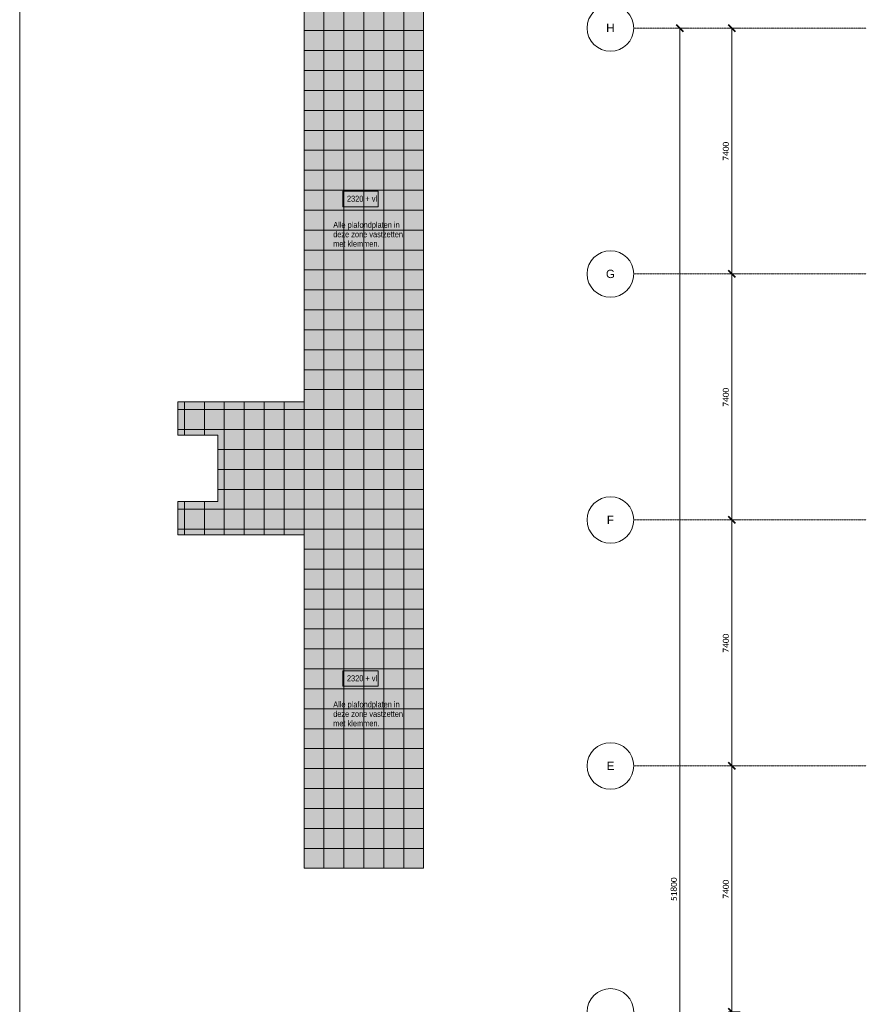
# Model space of a CAD drawing. Header units: millimetres. Extents: x 73705 to 433105, y 109410 to 279410.
# Tile 4 of 90: x 73705 to 99181, y 149794 to 179415. Entities that reach past the tile are written whole.
import ezdxf

# ---------------------------------------------------------------- set-up
doc = ezdxf.new("R2010")
doc.units = ezdxf.units.MM
doc.linetypes.add('Stramienlijn', pattern=[14, 8, -2, 2, -2])
for name, color, linetype, lineweight in [('A-ANNO-DIMS', 211, 'Continuous', 9), ('A-ANNO-DIMS-100', 211, 'Continuous', 9), ('A-DETL', 90, 'Continuous', 9), ('A-DETL-GENF', 92, 'Continuous', 9), ('G-ANNO-TEXT', 231, 'Continuous', 9)]:
    doc.layers.add(name, color=color, linetype=linetype, lineweight=lineweight)
doc.styles.add('Arial', font='arial.ttf', dxfattribs={"height": 250})
doc.styles.add('Arial Narrow', font='ARIALN.TTF', dxfattribs={"width": 0.9, "height": 180})
doc.styles.add('Arial Narrow_B', font='ARIALN.TTF', dxfattribs={"width": 0.9, "height": 180})
doc.styles.add('Calibri', font='calibri.ttf', dxfattribs={"height": 180})
doc.dimstyles.new('maatvoering', dxfattribs={"dimscale": 304.8, "dimtxt": 211.922716, "dimasz": 0.656168, "dimexe": 0.328084, "dimexo": 0.0625, "dimgap": 0.065617, "dimtad": 1, "dimdec": 0, "dimzin": 0, "dimdsep": 46, "dimtxsty": 'Calibri', "dimblk1": 'OBLIQUE', "dimblk2": 'OBLIQUE', "dimsah": 1, "dimcen": 0.09, "dimazin": 0, "dimtfac": 1, "dimtdec": 4, "dimtix": 1, "dimtmove": 0, "dimatfit": 3, "dimfxl": 0.82021, "dimfxlon": 1, "dimtvp": 1, "dimtfill": 1, "dimtolj": 1, "dimtzin": 0, "dimarcsym": 2})

# ---------------------------------------------------------------- blocks, each defined once
blk = doc.blocks.new('DIMBLOCK108-BEGANE GROND')
at = {"layer": 'A-ANNO-DIMS-100', "lineweight": 40}
for p, q in [((95133, 179165), (95033, 179265)), ((95133, 179165), (95233, 179065)), ((95133, 171765), (95033, 171865)), ((95133, 171765), (95233, 171665))]:
    blk.add_line(p, q, dxfattribs=at)
at = {"layer": 'A-ANNO-DIMS-100'}
for p, q in [((95133, 179165), (95033, 179165)), ((95133, 179165), (95133, 171765)), ((95133, 179165), (95383, 179165)), ((95133, 171765), (95033, 171765)), ((95133, 171765), (95383, 171765))]:
    blk.add_line(p, q, dxfattribs=at)
at = {"layer": 'A-ANNO-DIMS-100', "color": 0, "insert": (94863, 175173), "char_height": 180, "width": 700.39, "attachment_point": 1, "rotation": 90, "line_spacing_factor": 1.158048, "style": 'Calibri', "bg_fill": 3, "box_fill_scale": 1.25, "bg_fill_color": 256, "bg_fill_true_color": 13158600, "bg_fill_transparency": 0}
blk.add_mtext('7400', dxfattribs=at)
blk = doc.blocks.new('_Oblique')
at = {"color": 0, "linetype": 'ByBlock', "lineweight": -2}
blk.add_line((-0.5, -0.5), (0.5, 0.5), dxfattribs=at)
blk = doc.blocks.new('DIMBLOCK109-BEGANE GROND')
at = {"layer": 'A-ANNO-DIMS-100', "lineweight": 40}
for p, q in [((95133, 171765), (95033, 171865)), ((95133, 171765), (95233, 171665)), ((95133, 164365), (95033, 164465)), ((95133, 164365), (95233, 164265))]:
    blk.add_line(p, q, dxfattribs=at)
at = {"layer": 'A-ANNO-DIMS-100'}
for p, q in [((95133, 171765), (95033, 171765)), ((95133, 171765), (95133, 164365)), ((95133, 171765), (95383, 171765)), ((95133, 164365), (95033, 164365)), ((95133, 164365), (95383, 164365))]:
    blk.add_line(p, q, dxfattribs=at)
at = {"layer": 'A-ANNO-DIMS-100', "color": 0, "insert": (94863, 167773), "char_height": 180, "width": 700.39, "attachment_point": 1, "rotation": 90, "line_spacing_factor": 1.158048, "style": 'Calibri', "bg_fill": 3, "box_fill_scale": 1.25, "bg_fill_color": 256, "bg_fill_true_color": 13158600, "bg_fill_transparency": 0}
blk.add_mtext('7400', dxfattribs=at)
blk = doc.blocks.new('DIMBLOCK110-BEGANE GROND')
at = {"layer": 'A-ANNO-DIMS-100', "lineweight": 40}
for p, q in [((95133, 164365), (95033, 164465)), ((95133, 164365), (95233, 164265)), ((95133, 156965), (95033, 157065)), ((95133, 156965), (95233, 156865))]:
    blk.add_line(p, q, dxfattribs=at)
at = {"layer": 'A-ANNO-DIMS-100'}
for p, q in [((95133, 164365), (95033, 164365)), ((95133, 164365), (95133, 156965)), ((95133, 164365), (95383, 164365)), ((95133, 156965), (95033, 156965)), ((95133, 156965), (95383, 156965))]:
    blk.add_line(p, q, dxfattribs=at)
at = {"layer": 'A-ANNO-DIMS-100', "color": 0, "insert": (94863, 160373), "char_height": 180, "width": 700.39, "attachment_point": 1, "rotation": 90, "line_spacing_factor": 1.158048, "style": 'Calibri', "bg_fill": 3, "box_fill_scale": 1.25, "bg_fill_color": 256, "bg_fill_true_color": 13158600, "bg_fill_transparency": 0}
blk.add_mtext('7400', dxfattribs=at)
blk = doc.blocks.new('DIMBLOCK111-BEGANE GROND')
at = {"layer": 'A-ANNO-DIMS-100', "lineweight": 40}
for p, q in [((95133, 156965), (95033, 157065)), ((95133, 156965), (95233, 156865)), ((95133, 149565), (95033, 149665)), ((95133, 149565), (95233, 149465))]:
    blk.add_line(p, q, dxfattribs=at)
at = {"layer": 'A-ANNO-DIMS-100'}
for p, q in [((95133, 156965), (95033, 156965)), ((95133, 156965), (95133, 149565)), ((95133, 156965), (95383, 156965)), ((95133, 149565), (95033, 149565)), ((95133, 149565), (95383, 149565))]:
    blk.add_line(p, q, dxfattribs=at)
at = {"layer": 'A-ANNO-DIMS-100', "color": 0, "insert": (94863, 152973), "char_height": 180, "width": 700.39, "attachment_point": 1, "rotation": 90, "line_spacing_factor": 1.158048, "style": 'Calibri', "bg_fill": 3, "box_fill_scale": 1.25, "bg_fill_color": 256, "bg_fill_true_color": 13158600, "bg_fill_transparency": 0}
blk.add_mtext('7400', dxfattribs=at)
blk = doc.blocks.new('DIMBLOCK115-BEGANE GROND')
at = {"layer": 'A-ANNO-DIMS-100', "lineweight": 40}
for p, q in [((93571, 179165), (93471, 179265)), ((93571, 179165), (93671, 179065)), ((93571, 127365), (93471, 127465)), ((93571, 127365), (93671, 127265))]:
    blk.add_line(p, q, dxfattribs=at)
at = {"layer": 'A-ANNO-DIMS-100'}
for p, q in [((93571, 179165), (93471, 179165)), ((93571, 179165), (93571, 127365)), ((93571, 179165), (93821, 179165)), ((93571, 127365), (93471, 127365)), ((93571, 127365), (93821, 127365))]:
    blk.add_line(p, q, dxfattribs=at)
at = {"layer": 'A-ANNO-DIMS-100', "color": 0, "insert": (93301, 152900), "char_height": 180, "width": 875.48, "attachment_point": 1, "rotation": 90, "line_spacing_factor": 1.158048, "style": 'Calibri', "bg_fill": 3, "box_fill_scale": 1.25, "bg_fill_color": 256, "bg_fill_true_color": 13158600, "bg_fill_transparency": 0}
blk.add_mtext('51800', dxfattribs=at)

msp = doc.modelspace()

# ---------------------------------------------------------------- hatches: boundary and pattern name
at = {"layer": 'A-DETL-GENF'}
msp.add_hatch(color=10, dxfattribs=at).paths.add_polyline_path([(85855.1, 153885.7), (85855.1, 190940.9), (78855.1, 190940.9), (78855.1, 188340.9), (82265.1, 188340.9), (82265.1, 167919.4), (78465.1, 167919.4), (78465.1, 166919.4), (79665.1, 166919.4), (79665.1, 164919.4), (78465.1, 164919.4), (78465.1, 163919.4), (82267.6, 163919.4), (82267.6, 153885.7)])

# ---------------------------------------------------------------- linework, layer by layer
at = {"layer": 'A-DETL'}
for p, q in [((73704.8, 109410.2), (73704.8, 194410.2)), ((82861.3, 190940.9), (82861.3, 153885.7)), ((83461.3, 190940.9), (83461.3, 153885.7)), ((84061.3, 190940.9), (84061.3, 153885.7)), ((84661.3, 190940.9), (84661.3, 153885.7)), ((85261.3, 190940.9), (85261.3, 153885.7)), ((85855.1, 153885.7), (85855.1, 190940.9)), ((82265.1, 188340.9), (82265.1, 167919.4)), ((82267.6, 179085.7), (85855.1, 179085.7)), ((82267.6, 178485.7), (85855.1, 178485.7)), ((82267.6, 177885.7), (85861.3, 177885.7)), ((82267.6, 177285.7), (85861.3, 177285.7)), ((82267.6, 176685.7), (85861.3, 176685.7)), ((82267.6, 176085.7), (85855.1, 176085.7)), ((82267.6, 175485.7), (85855.1, 175485.7)), ((82267.6, 174885.7), (85855.1, 174885.7)), ((82267.6, 174285.7), (85855.1, 174285.7)), ((82267.6, 173685.7), (85855.1, 173685.7)), ((82267.6, 173085.7), (85855.1, 173085.7)), ((82267.6, 172485.7), (85861.3, 172485.7)), ((82267.6, 171885.7), (85861.3, 171885.7)), ((82267.6, 171285.7), (85861.3, 171285.7)), ((82267.6, 170685.7), (85855.1, 170685.7)), ((82267.6, 170085.7), (85855.1, 170085.7)), ((82267.6, 169485.7), (85855.1, 169485.7)), ((82267.6, 168885.7), (85855.1, 168885.7)), ((82267.6, 168285.7), (85855.1, 168285.7)), ((82265.1, 167919.4), (78465.1, 167919.4)), ((78465.1, 167919.4), (78465.1, 166919.4)), ((78465.1, 167685.7), (85855.1, 167685.7)), ((78661.3, 167919.4), (78661.3, 166919.4)), ((79261.3, 167919.4), (79261.3, 166919.4)), ((79861.3, 167919.4), (79861.3, 163919.4)), ((80461.3, 167919.4), (80461.3, 163919.4)), ((81061.3, 167919.4), (81061.3, 163919.4)), ((81661.3, 167919.4), (81661.3, 163919.4)), ((82261.3, 167919.4), (82261.3, 163919.4)), ((78465.1, 167085.7), (85861.3, 167085.7)), ((78465.1, 166919.4), (79665.1, 166919.4)), ((79665.1, 166919.4), (79665.1, 164919.4)), ((79665.1, 166485.7), (85861.3, 166485.7)), ((79665.1, 165885.7), (85861.3, 165885.7)), ((79665.1, 165285.7), (85855.1, 165285.7)), ((79665.1, 164919.4), (78465.1, 164919.4)), ((78465.1, 164919.4), (78465.1, 163919.4)), ((78661.3, 164919.4), (78661.3, 163919.4)), ((79261.3, 164919.4), (79261.3, 163919.4)), ((78465.1, 164685.7), (85855.1, 164685.7)), ((78465.1, 164085.7), (85855.1, 164085.7)), ((78465.1, 163919.4), (82267.6, 163919.4)), ((82267.6, 163919.4), (82267.6, 153885.7)), ((82267.6, 163485.7), (85855.1, 163485.7)), ((82267.6, 162885.7), (85855.1, 162885.7)), ((82267.6, 162285.7), (85855.1, 162285.7)), ((82267.6, 161685.7), (85861.3, 161685.7)), ((82267.6, 161085.7), (85861.3, 161085.7)), ((82267.6, 160485.7), (85861.3, 160485.7)), ((82267.6, 159885.7), (85855.1, 159885.7)), ((82267.6, 159285.7), (85855.1, 159285.7)), ((82267.6, 158685.7), (85855.1, 158685.7)), ((82267.6, 158085.7), (85855.1, 158085.7)), ((82267.6, 157485.7), (85855.1, 157485.7)), ((82267.6, 156885.7), (85855.1, 156885.7)), ((82267.6, 156285.7), (85855.1, 156285.7)), ((82267.6, 155685.7), (85861.3, 155685.7)), ((82267.6, 155085.7), (85861.3, 155085.7)), ((82267.6, 154485.7), (85861.3, 154485.7)), ((82267.6, 153885.7), (85855.1, 153885.7))]:
    msp.add_line(p, q, dxfattribs=at)
at = {"layer": 'A-DETL', "linetype": 'Stramienlijn'}
for p, q in [((99181.1, 179165), (92181.1, 179165)), ((99181.1, 171765), (92181.1, 171765)), ((99181.1, 164365), (92181.1, 164365)), ((99181.1, 156965), (92181.1, 156965))]:
    msp.add_line(p, q, dxfattribs=at)
at = {"layer": 'A-DETL'}
for centre in [(91481.1, 179165), (91481.1, 171765), (91481.1, 164365), (91481.1, 156965), (91481.1, 149565)]:
    msp.add_circle(centre, 700, dxfattribs=at)
at = {"layer": 'G-ANNO-TEXT', "color": 150, "flags": 128}
for points in [[(84488.2, 173789), (83428.8, 173789), (83428.8, 174254), (84488.2, 174254)], [(84488.2, 159360.8), (83428.8, 159360.8), (83428.8, 159825.8), (84488.2, 159825.8)]]:
    msp.add_lwpolyline(points, close=True, dxfattribs=at)

# ---------------------------------------------------------------- texts
at = {"layer": 'G-ANNO-TEXT', "color": 142, "char_height": 250, "attachment_point": 1, "style": 'Arial'}
for s, insert, width in [('H', (91352.6, 179292.7), 304.641), ('G', (91346, 171892.7), 328.692), ('F', (91372.4, 164492.7), 256.54), ('E', (91365.8, 157092.7), 280.591)]:
    msp.add_mtext(s, dxfattribs=dict(at, insert=insert, width=width))
at = {"layer": 'G-ANNO-TEXT', "color": 150, "char_height": 180, "attachment_point": 1}
for s, insert, width, style in [('2320 + vl.', (83552.8, 174119.1), 974.05, 'Arial Narrow_B'), ('Alle plafondplaten in ', (83139.7, 173333.7), 2034.683, 'Arial Narrow'), ('deze zone vastzetten ', (83139.7, 173049.3), 2114.05, 'Arial Narrow'), ('met klemmen.', (83139.7, 172764.9), 1363.67, 'Arial Narrow'), ('2320 + vl.', (83552.8, 159690.9), 974.05, 'Arial Narrow_B'), ('Alle plafondplaten in ', (83139.7, 158905.6), 2034.683, 'Arial Narrow'), ('deze zone vastzetten ', (83139.7, 158621.1), 2114.05, 'Arial Narrow'), ('met klemmen.', (83139.7, 158336.7), 1363.67, 'Arial Narrow')]:
    msp.add_mtext(s, dxfattribs=dict(at, insert=insert, width=width, style=style))

# ---------------------------------------------------------------- next in the draw order: dimensions: what is measured, and where the dimension line sits
at = {"layer": 'A-ANNO-DIMS'}
for base, p1, p2, override, picture, middle in [((93571, 127365), (93821, 179165), (93821, 127365), {"dimpost": '<>', "dimfxl": 51800}, 'DIMBLOCK115-BEGANE GROND', (93458.7, 153265)), ((95132.9, 171765), (95382.9, 179165), (95382.9, 171765), {"dimpost": '<>', "dimfxl": 7400}, 'DIMBLOCK108-BEGANE GROND', (95020.6, 175465))]:
    dim = msp.add_linear_dim(base=base, p1=p1, p2=p2, angle=90, dimstyle='maatvoering', override=override, dxfattribs=at)
    dim.commit()
    dim.dimension.update_dxf_attribs({"geometry": picture, "text_midpoint": middle})

# ---------------------------------------------------------------- next in the draw order: dimensions: what is measured, and where the dimension line sits
dim = msp.add_linear_dim(base=(95132.9, 164365), p1=(95382.9, 171765), p2=(95382.9, 164365), angle=90, dimstyle='maatvoering', override={"dimpost": '<>', "dimfxl": 7400}, dxfattribs=at)
dim.commit()
dim.dimension.update_dxf_attribs({"geometry": 'DIMBLOCK109-BEGANE GROND', "text_midpoint": (95020.6, 168065)})

# ---------------------------------------------------------------- next in the draw order: dimensions: what is measured, and where the dimension line sits
dim = msp.add_linear_dim(base=(95132.9, 156965), p1=(95382.9, 164365), p2=(95382.9, 156965), angle=90, dimstyle='maatvoering', override={"dimpost": '<>', "dimfxl": 7400}, dxfattribs=at)
dim.commit()
dim.dimension.update_dxf_attribs({"geometry": 'DIMBLOCK110-BEGANE GROND', "text_midpoint": (95020.6, 160665)})

# ---------------------------------------------------------------- next in the draw order: dimensions: what is measured, and where the dimension line sits
dim = msp.add_linear_dim(base=(95132.9, 149565), p1=(95382.9, 156965), p2=(95382.9, 149565), angle=90, dimstyle='maatvoering', override={"dimpost": '<>', "dimfxl": 7400}, dxfattribs=at)
dim.commit()
dim.dimension.update_dxf_attribs({"geometry": 'DIMBLOCK111-BEGANE GROND', "text_midpoint": (95020.6, 153265)})

doc.saveas('drawing.dxf')
